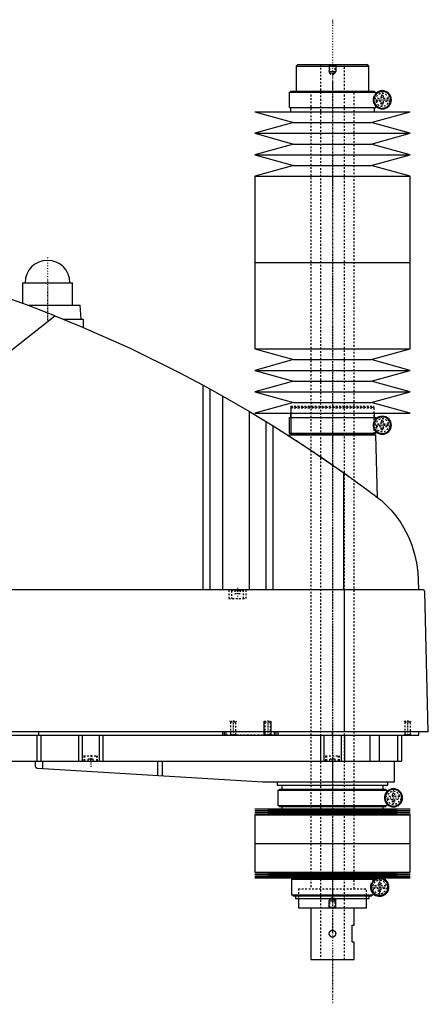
# Model space of a CAD drawing. Extents: x -186 to 906, y -123 to 447.
# Tile 4 of 4: x 669 to 906, y -123 to 447. Entities that reach past the tile are written whole.
import ezdxf

# ---------------------------------------------------------------- set-up
doc = ezdxf.new("R2010")
doc.units = 0
doc.linetypes.add('CENTER', pattern=[1.5, 0.45, -0.5, 0.05, -0.5])
doc.linetypes.add('DASHED', pattern=[2, 1, -1])
for name, color, linetype in [('AM_0', 7, 'CONTINUOUS'), ('AM_10', 7, 'CONTINUOUS'), ('AM_3', 7, 'DASHED'), ('AM_7', 7, 'CENTER')]:
    doc.layers.add(name, color=color, linetype=linetype)

msp = doc.modelspace()

# ---------------------------------------------------------------- linework, layer by layer
at = {"layer": 'AM_0', "color": 7, "linetype": 'CONTINUOUS'}
for p, q in [((830, 421), (829, 420)), ((829, 420), (829, 405.5)), ((829, 420), (871, 420)), ((830, 421), (870, 421)), ((871, 420), (870, 421)), ((871, 405.5), (871, 420)), ((824.85, 405), (824.85, 396)), ((824.85, 405), (875.15, 405)), ((825.65, 405.5), (825.65, 405)), ((825.65, 405.5), (874.35, 405.5)), ((874.35, 405), (874.35, 405.5)), ((875.15, 403.56), (875.15, 405)), ((874.16, 399.5), (874.16, 401.5)), ((824.85, 396), (875.15, 396)), ((825.65, 396), (825.65, 393.5)), ((874.35, 393.5), (874.35, 396)), ((875.15, 396), (875.15, 397.44)), ((805, 393.5), (827.5, 387.3)), ((805, 393.5), (895, 393.5)), ((872.5, 387.3), (895, 393.5)), ((827.5, 387.3), (805, 381.1)), ((827.5, 387.3), (872.5, 387.3)), ((895, 381.1), (872.5, 387.3)), ((805, 381.1), (827.5, 374.9)), ((805, 381.1), (895, 381.1)), ((872.5, 374.9), (895, 381.1)), ((827.5, 374.9), (805, 368.7)), ((827.5, 374.9), (872.5, 374.9)), ((895, 368.7), (872.5, 374.9)), ((805, 368.7), (827.5, 362.5)), ((805, 368.7), (895, 368.7)), ((872.5, 362.5), (895, 368.7)), ((827.5, 362.5), (805, 356.3)), ((827.5, 362.5), (872.5, 362.5)), ((895, 356.3), (872.5, 362.5)), ((805, 356.3), (805, 306.25)), ((805, 356.3), (895, 356.3)), ((895, 306.25), (895, 356.3)), ((805, 306.25), (805, 256.2)), ((805, 306.25), (895, 306.25)), ((805, 306.25), (895, 306.25)), ((895, 256.2), (895, 306.25)), ((670.5, 294.5), (670.5, 282.67)), ((670.5, 294.5), (699.5, 294.5)), ((699.5, 281.5), (699.5, 294.5)), ((673.65, 281.5), (704, 281.5)), ((704.5, 273.5), (704, 281.5)), ((545.22, 161.75), (689.33, 275.44)), ((694.16, 273.5), (705.65, 273.5)), ((705.65, 273.5), (705.65, 268.73)), ((805, 256.2), (827.5, 250)), ((805, 256.2), (895, 256.2)), ((872.5, 250), (895, 256.2)), ((827.5, 250), (805, 243.8)), ((827.5, 250), (872.5, 250)), ((895, 243.8), (872.5, 250)), ((805, 243.8), (827.5, 237.6)), ((805, 243.8), (895, 243.8)), ((872.5, 237.6), (895, 243.8)), ((775.22, 116.6), (775.22, 235.17)), ((775.22, 235.17), (786.56, 228.89)), ((827.5, 237.6), (805, 231.4)), ((827.5, 237.6), (872.5, 237.6)), ((895, 231.4), (872.5, 237.6)), ((779.22, 116.6), (779.22, 232.98)), ((786.56, 116.6), (786.56, 228.89)), ((786.56, 228.89), (801.96, 219.97)), ((805, 231.4), (827.5, 225.2)), ((805, 231.4), (895, 231.4)), ((872.5, 225.2), (895, 231.4)), ((827.5, 225.2), (805, 219)), ((827.5, 225.2), (872.5, 225.2)), ((895, 219), (872.5, 225.2)), ((801.96, 116.6), (801.96, 219.97)), ((801.96, 219.97), (815.65, 211.64)), ((805, 219), (895, 219)), ((825.65, 219), (825.65, 216.5)), ((874.35, 216.5), (874.35, 219)), ((811.52, 116.6), (811.52, 214.2)), ((815.65, 116.6), (815.65, 211.64)), ((824.85, 216.5), (824.85, 207.5)), ((824.85, 216.5), (875.15, 216.5)), ((874.16, 211), (874.16, 213)), ((875.15, 215.06), (875.15, 216.5)), ((824.83, 206.5), (824.81, 205.86)), ((824.83, 206.5), (875.17, 206.5)), ((824.85, 207.5), (875.15, 207.5)), ((825.65, 207.5), (825.65, 207)), ((825.65, 207), (874.35, 207)), ((825.83, 207), (825.83, 206.5)), ((874.17, 206.5), (874.17, 207)), ((874.35, 207), (874.35, 207.5)), ((875.15, 207.5), (875.15, 208.94)), ((876.04, 170.15), (875.17, 206.5)), ((856.53, 116.6), (856.53, 184.45)), ((899.63, 122.62), (899.77, 116.6)), ((902.45, 116.6), (332.05, 116.6)), ((857.01, 34.5), (857.01, 116.6)), ((905.5, 34.5), (903.45, 115.63)), ((905.5, 34.5), (328.96, 34.5)), ((680, 32.5), (680, 34.5)), ((786.5, 32.5), (786.5, 34.5)), ((787.5, 32.5), (787.5, 34.5)), ((788.5, 32.5), (788.5, 34.5)), ((816.5, 32.5), (816.5, 34.5)), ((817.5, 32.5), (817.5, 34.5)), ((818.5, 32.5), (818.5, 34.5)), ((850, 32.5), (850, 34.5)), ((900, 32.5), (900, 34.5)), ((360, 32.5), (900, 32.5)), ((678.85, 32.5), (678.85, 17.5)), ((681.18, 32.5), (681.18, 17.5)), ((703, 32.5), (703, 17.5)), ((705, 32.5), (705, 17.5)), ((715, 32.5), (715, 17.5)), ((717, 32.5), (717, 17.5)), ((843, 32.5), (843, 17.5)), ((845, 32.5), (845, 17.5)), ((855, 32.5), (855, 17.5)), ((857, 32.5), (857, 17.5)), ((871.56, 32.5), (871.56, 17.5)), ((877.09, 32.5), (877.09, 17.5)), ((887.69, 32.5), (887.69, 17.5)), ((890, 32.5), (890, 17.5)), ((582, 17.5), (890, 17.5)), ((677.8, 17.5), (677.8, 14.74)), ((682.14, 17.5), (682.14, 13.1)), ((748.68, 17.5), (748.68, 9.14)), ((751.33, 17.5), (751.33, 8.99)), ((850, 17.5), (850, 5.5)), ((886, 5.5), (886, 17.5)), ((679.14, 13.27), (809.7, 5.52)), ((810.3, 5.5), (886, 5.5)), ((818, 5.5), (818, 3.5)), ((818, 3.5), (882, 3.5)), ((818.35, 0.7), (818.35, -8.3)), ((818.35, 0.7), (881.65, 0.7)), ((819.15, 1.2), (819.15, 0.7)), ((819.15, 1.2), (880.85, 1.2)), ((820.65, 3.5), (820.65, 1.2)), ((879.35, 1.2), (879.35, 3.5)), ((880.85, 0.7), (880.85, 1.2)), ((881.65, -0.74), (881.65, 0.7)), ((882, 3.5), (882, 5.5)), ((880.87, -5.51), (880.87, -2.09)), ((805, -10.25), (827.5, -10.82)), ((805, -10.25), (895, -10.25)), ((827.5, -10.82), (805, -11.39)), ((805, -11.39), (827.5, -11.96)), ((805, -11.39), (895, -11.39)), ((818.35, -8.3), (881.65, -8.3)), ((819.15, -8.3), (819.15, -8.8)), ((819.15, -8.8), (880.85, -8.8)), ((820.65, -8.8), (820.65, -10.25)), ((827.5, -10.82), (872.5, -10.82)), ((872.5, -10.82), (895, -10.25)), ((895, -11.39), (872.5, -10.82)), ((872.5, -11.96), (895, -11.39)), ((879.35, -10.25), (879.35, -8.8)), ((880.85, -8.8), (880.85, -8.3)), ((881.65, -8.3), (881.65, -6.86)), ((827.5, -11.96), (805, -12.53)), ((805, -12.53), (827.5, -13.1)), ((805, -12.53), (895, -12.53)), ((827.5, -13.1), (805, -13.67)), ((805, -13.67), (805, -30.25)), ((805, -13.67), (895, -13.67)), ((827.5, -11.96), (872.5, -11.96)), ((827.5, -13.1), (872.5, -13.1)), ((895, -12.53), (872.5, -11.96)), ((872.5, -13.1), (895, -12.53)), ((895, -13.67), (872.5, -13.1)), ((895, -30.25), (895, -13.67)), ((805, -30.25), (895, -30.25)), ((805, -30.25), (805, -46.83)), ((805, -30.25), (895, -30.25)), ((895, -46.83), (895, -30.25)), ((805, -46.83), (827.5, -47.4)), ((805, -46.83), (895, -46.83)), ((827.5, -47.4), (805, -47.97)), ((805, -47.97), (827.5, -48.54)), ((805, -47.97), (895, -47.97)), ((827.5, -48.54), (805, -49.11)), ((805, -49.11), (827.5, -49.68)), ((805, -49.11), (895, -49.11)), ((827.5, -49.68), (805, -50.25)), ((805, -50.25), (895, -50.25)), ((826.35, -51), (826.35, -60)), ((826.35, -51), (873.65, -51)), ((827.15, -50.5), (827.15, -51)), ((827.15, -50.5), (872.85, -50.5)), ((827.5, -47.4), (872.5, -47.4)), ((827.5, -48.54), (872.5, -48.54)), ((827.5, -49.68), (872.5, -49.68)), ((828.65, -50.25), (828.65, -50.5)), ((871.35, -50.5), (871.35, -50.25)), ((872.5, -47.4), (895, -46.83)), ((895, -47.97), (872.5, -47.4)), ((872.5, -48.54), (895, -47.97)), ((895, -49.11), (872.5, -48.54)), ((872.5, -49.68), (895, -49.11)), ((895, -50.25), (872.5, -49.68)), ((872.85, -51), (872.85, -50.5)), ((873.65, -52.44), (873.65, -51)), ((872.59, -56.12), (872.59, -54.88)), ((826.35, -60), (873.65, -60)), ((827.15, -60), (827.15, -60.5)), ((827.15, -60.5), (872.85, -60.5)), ((828.65, -60.5), (828.65, -62.2)), ((828.65, -62.2), (871.35, -62.2)), ((830.25, -62.2), (830.25, -67.5)), ((869.75, -67.5), (869.75, -62.2)), ((871.35, -62.2), (871.35, -60.5)), ((872.85, -60.5), (872.85, -60)), ((873.65, -60), (873.65, -58.56)), ((830.25, -67.5), (869.75, -67.5)), ((837.5, -67.5), (837.5, -97.5)), ((862.5, -77.5), (862.5, -67.5)), ((861.5, -77.5), (862.5, -77.5)), ((861.5, -87.5), (861.5, -77.5)), ((862.5, -87.5), (861.5, -87.5)), ((862.5, -97.5), (862.5, -87.5)), ((837.5, -97.5), (862.5, -97.5))]:
    msp.add_line(p, q, dxfattribs=at)
for points in [[(689.33, 275.44, 0), (673.4, 281.59, 0), (641.19, 292.86, 0), (608.52, 302.74, 0), (592.03, 307.16, 0)], [(689.33, 275.44, 0), (703.96, 269.45, 0), (732.87, 256.58, 0), (761.24, 242.59, 0), (775.22, 235.17, 0)], [(815.65, 211.64, 0), (822.58, 207.29, 0), (836.3, 198.36, 0), (849.84, 189.16, 0), (856.53, 184.45, 0)], [(856.53, 184.45, 0), (857.18, 184, 0), (858.46, 183.08, 0), (859.75, 182.16, 0), (860.38, 181.7, 0), (861.02, 181.24, 0), (862.29, 180.33, 0), (863.54, 179.42, 0), (864.79, 178.51, 0), (866.03, 177.6, 0), (867.25, 176.7, 0), (867.86, 176.26, 0), (868.47, 175.81, 0), (869.67, 174.92, 0), (870.86, 174.04, 0), (872.03, 173.16, 0), (873.19, 172.3, 0), (874.33, 171.44, 0), (874.89, 171.01, 0), (875.45, 170.59, 0), (876.56, 169.75, 0), (877.65, 168.93, 0), (878.19, 168.52, 0)], [(878.19, 168.52, 0), (879.41, 167.42, 0), (881.74, 165.15, 0), (883.91, 162.81, 0), (884.94, 161.61, 0), (885.93, 160.4, 0), (887.8, 157.92, 0), (889.52, 155.41, 0), (891.09, 152.85, 0), (892.52, 150.27, 0), (893.8, 147.67, 0), (894.38, 146.37, 0), (894.93, 145.07, 0), (895.93, 142.48, 0), (896.8, 139.89, 0), (897.54, 137.32, 0), (898.16, 134.76, 0), (898.67, 132.21, 0), (898.88, 130.94, 0), (899.07, 129.67, 0), (899.26, 128.15, 0), (899.31, 127.72, 0), (899.35, 127.27, 0), (899.37, 127.05, 0), (899.39, 126.83, 0), (899.43, 126.37, 0), (899.47, 125.91, 0), (899.5, 125.44, 0), (899.53, 124.96, 0), (899.56, 124.47, 0), (899.58, 124.22, 0), (899.59, 123.97, 0), (899.61, 123.44, 0), (899.63, 122.9, 0), (899.63, 122.62, 0)], [(903.45, 115.63, 0), (903.45, 115.63, 0), (903.45, 115.63, 0), (903.45, 115.64, 0), (903.45, 115.64, 0), (903.45, 115.64, 0), (903.45, 115.65, 0), (903.45, 115.65, 0), (903.45, 115.66, 0), (903.45, 115.67, 0), (903.45, 115.67, 0), (903.45, 115.67, 0), (903.45, 115.68, 0), (903.45, 115.68, 0), (903.45, 115.69, 0), (903.45, 115.69, 0), (903.45, 115.7, 0), (903.44, 115.7, 0), (903.44, 115.71, 0), (903.44, 115.71, 0), (903.44, 115.71, 0), (903.44, 115.72, 0), (903.44, 115.72, 0), (903.44, 115.72, 0), (903.44, 115.73, 0), (903.44, 115.73, 0), (903.44, 115.74, 0), (903.44, 115.74, 0), (903.44, 115.74, 0), (903.44, 115.75, 0), (903.44, 115.75, 0), (903.44, 115.76, 0), (903.44, 115.76, 0), (903.44, 115.77, 0), (903.44, 115.77, 0), (903.43, 115.77, 0), (903.43, 115.78, 0), (903.43, 115.79, 0), (903.43, 115.82, 0), (903.42, 115.84, 0), (903.41, 115.87, 0), (903.41, 115.88, 0), (903.41, 115.89, 0), (903.4, 115.91, 0), (903.39, 115.93, 0), (903.39, 115.95, 0), (903.38, 115.97, 0), (903.37, 115.99, 0), (903.37, 116, 0), (903.36, 116.01, 0), (903.35, 116.03, 0), (903.35, 116.04, 0), (903.34, 116.05, 0), (903.34, 116.06, 0), (903.33, 116.08, 0), (903.32, 116.09, 0), (903.32, 116.1, 0), (903.31, 116.11, 0), (903.3, 116.12, 0), (903.3, 116.13, 0), (903.27, 116.18, 0), (903.21, 116.24, 0), (903.16, 116.3, 0), (903.1, 116.36, 0), (903.05, 116.4, 0), (903.02, 116.42, 0), (902.99, 116.44, 0), (902.93, 116.48, 0), (902.86, 116.51, 0), (902.8, 116.54, 0), (902.74, 116.56, 0), (902.67, 116.57, 0), (902.64, 116.58, 0), (902.61, 116.59, 0), (902.54, 116.6, 0), (902.48, 116.6, 0), (902.45, 116.6, 0)], [(677.8, 14.74, 0), (677.8, 14.74, 0), (677.8, 14.73, 0), (677.8, 14.73, 0), (677.8, 14.73, 0), (677.8, 14.73, 0), (677.8, 14.72, 0), (677.8, 14.72, 0), (677.81, 14.71, 0), (677.81, 14.7, 0), (677.81, 14.69, 0), (677.81, 14.69, 0), (677.81, 14.68, 0), (677.82, 14.67, 0), (677.82, 14.66, 0), (677.82, 14.65, 0), (677.83, 14.64, 0), (677.83, 14.62, 0), (677.83, 14.62, 0), (677.83, 14.61, 0), (677.84, 14.6, 0), (677.84, 14.58, 0), (677.84, 14.58, 0), (677.86, 14.53, 0), (677.89, 14.44, 0), (677.93, 14.34, 0), (677.98, 14.24, 0), (678.04, 14.14, 0), (678.11, 14.04, 0), (678.14, 13.99, 0), (678.18, 13.94, 0), (678.26, 13.84, 0), (678.35, 13.75, 0), (678.45, 13.66, 0), (678.56, 13.57, 0), (678.67, 13.49, 0), (678.73, 13.46, 0), (678.8, 13.42, 0), (678.93, 13.36, 0), (679.07, 13.3, 0), (679.14, 13.27, 0)], [(850, -84.5, 0), (849.97, -84.5, 0), (849.92, -84.5, 0), (849.86, -84.49, 0), (849.84, -84.49, 0), (849.81, -84.49, 0), (849.75, -84.48, 0), (849.7, -84.47, 0), (849.64, -84.46, 0), (849.59, -84.45, 0), (849.53, -84.44, 0), (849.51, -84.43, 0), (849.48, -84.42, 0), (849.43, -84.4, 0), (849.37, -84.38, 0), (849.32, -84.36, 0), (849.27, -84.34, 0), (849.22, -84.31, 0), (849.19, -84.3, 0), (849.17, -84.29, 0), (849.12, -84.26, 0), (849.07, -84.23, 0), (849.04, -84.22, 0), (849.02, -84.2, 0), (848.97, -84.17, 0), (848.93, -84.13, 0), (848.91, -84.12, 0), (848.88, -84.1, 0), (848.84, -84.06, 0), (848.8, -84.03, 0), (848.76, -83.99, 0), (848.72, -83.95, 0), (848.68, -83.91, 0), (848.66, -83.89, 0), (848.65, -83.87, 0), (848.61, -83.83, 0), (848.58, -83.79, 0), (848.54, -83.74, 0), (848.51, -83.7, 0), (848.48, -83.65, 0), (848.46, -83.63, 0), (848.45, -83.6, 0), (848.42, -83.56, 0), (848.39, -83.51, 0), (848.37, -83.46, 0), (848.34, -83.4, 0), (848.32, -83.35, 0), (848.31, -83.33, 0), (848.29, -83.3, 0), (848.27, -83.25, 0), (848.25, -83.19, 0), (848.24, -83.14, 0), (848.22, -83.08, 0), (848.21, -83.03, 0), (848.2, -83, 0), (848.19, -82.97, 0), (848.18, -82.92, 0), (848.17, -82.86, 0), (848.16, -82.8, 0), (848.15, -82.75, 0), (848.15, -82.69, 0), (848.15, -82.66, 0), (848.14, -82.64, 0), (848.14, -82.58, 0), (848.14, -82.53, 0), (848.14, -82.5, 0), (848.14, -82.47, 0), (848.14, -82.42, 0), (848.14, -82.36, 0), (848.15, -82.34, 0), (848.15, -82.31, 0), (848.15, -82.25, 0), (848.16, -82.2, 0), (848.17, -82.14, 0), (848.18, -82.08, 0), (848.19, -82.03, 0), (848.2, -82, 0), (848.21, -81.97, 0), (848.22, -81.92, 0), (848.24, -81.86, 0), (848.25, -81.81, 0), (848.27, -81.75, 0), (848.29, -81.7, 0), (848.31, -81.67, 0), (848.32, -81.65, 0), (848.34, -81.6, 0), (848.37, -81.54, 0), (848.39, -81.49, 0), (848.42, -81.44, 0), (848.45, -81.4, 0), (848.46, -81.37, 0), (848.48, -81.35, 0), (848.51, -81.3, 0), (848.54, -81.26, 0), (848.58, -81.21, 0), (848.61, -81.17, 0), (848.65, -81.13, 0), (848.66, -81.11, 0), (848.68, -81.09, 0), (848.72, -81.05, 0), (848.76, -81.01, 0), (848.8, -80.97, 0), (848.84, -80.94, 0), (848.88, -80.9, 0), (848.91, -80.88, 0), (848.93, -80.87, 0), (848.97, -80.83, 0), (849.02, -80.8, 0), (849.04, -80.78, 0), (849.07, -80.77, 0), (849.12, -80.74, 0), (849.17, -80.71, 0), (849.19, -80.7, 0), (849.22, -80.69, 0), (849.27, -80.66, 0), (849.32, -80.64, 0), (849.37, -80.62, 0), (849.43, -80.6, 0), (849.48, -80.58, 0), (849.51, -80.57, 0), (849.53, -80.56, 0), (849.59, -80.55, 0), (849.64, -80.54, 0), (849.7, -80.53, 0), (849.75, -80.52, 0), (849.81, -80.51, 0), (849.84, -80.51, 0), (849.86, -80.51, 0), (849.92, -80.5, 0), (849.97, -80.5, 0), (850, -80.5, 0)], [(850, -80.5, 0), (850.03, -80.5, 0), (850.08, -80.5, 0), (850.14, -80.51, 0), (850.16, -80.51, 0), (850.19, -80.51, 0), (850.25, -80.52, 0), (850.3, -80.53, 0), (850.36, -80.54, 0), (850.41, -80.55, 0), (850.47, -80.56, 0), (850.49, -80.57, 0), (850.52, -80.58, 0), (850.57, -80.6, 0), (850.63, -80.62, 0), (850.68, -80.64, 0), (850.73, -80.66, 0), (850.78, -80.69, 0), (850.81, -80.7, 0), (850.83, -80.71, 0), (850.88, -80.74, 0), (850.93, -80.77, 0), (850.96, -80.78, 0), (850.98, -80.8, 0), (851.03, -80.83, 0), (851.07, -80.87, 0), (851.09, -80.88, 0), (851.12, -80.9, 0), (851.16, -80.94, 0), (851.2, -80.97, 0), (851.24, -81.01, 0), (851.28, -81.05, 0), (851.32, -81.09, 0), (851.34, -81.11, 0), (851.35, -81.13, 0), (851.39, -81.17, 0), (851.42, -81.21, 0), (851.46, -81.26, 0), (851.49, -81.3, 0), (851.52, -81.35, 0), (851.54, -81.37, 0), (851.55, -81.4, 0), (851.58, -81.44, 0), (851.61, -81.49, 0), (851.63, -81.54, 0), (851.66, -81.6, 0), (851.68, -81.65, 0), (851.69, -81.67, 0), (851.71, -81.7, 0), (851.73, -81.75, 0), (851.75, -81.81, 0), (851.76, -81.86, 0), (851.78, -81.92, 0), (851.79, -81.97, 0), (851.8, -82, 0), (851.81, -82.03, 0), (851.82, -82.09, 0), (851.83, -82.14, 0), (851.84, -82.2, 0), (851.85, -82.25, 0), (851.85, -82.31, 0), (851.85, -82.34, 0), (851.86, -82.36, 0), (851.86, -82.42, 0), (851.86, -82.47, 0), (851.86, -82.5, 0), (851.86, -82.53, 0), (851.86, -82.58, 0), (851.86, -82.64, 0), (851.85, -82.66, 0), (851.85, -82.69, 0), (851.85, -82.75, 0), (851.84, -82.8, 0), (851.83, -82.86, 0), (851.82, -82.92, 0), (851.81, -82.97, 0), (851.8, -83, 0), (851.79, -83.03, 0), (851.78, -83.08, 0), (851.76, -83.14, 0), (851.75, -83.19, 0), (851.73, -83.25, 0), (851.7, -83.3, 0), (851.69, -83.33, 0), (851.68, -83.35, 0), (851.66, -83.41, 0), (851.63, -83.46, 0), (851.61, -83.51, 0), (851.58, -83.56, 0), (851.55, -83.61, 0), (851.53, -83.63, 0), (851.52, -83.65, 0), (851.49, -83.7, 0), (851.46, -83.74, 0), (851.42, -83.79, 0), (851.39, -83.83, 0), (851.35, -83.87, 0), (851.34, -83.89, 0), (851.32, -83.91, 0), (851.28, -83.95, 0), (851.24, -83.99, 0), (851.2, -84.03, 0), (851.16, -84.06, 0), (851.11, -84.1, 0), (851.09, -84.12, 0), (851.07, -84.13, 0), (851.02, -84.17, 0), (850.98, -84.2, 0), (850.95, -84.22, 0), (850.93, -84.23, 0), (850.88, -84.26, 0), (850.83, -84.29, 0), (850.81, -84.3, 0), (850.78, -84.31, 0), (850.73, -84.34, 0), (850.68, -84.36, 0), (850.63, -84.38, 0), (850.57, -84.4, 0), (850.52, -84.42, 0), (850.49, -84.43, 0), (850.46, -84.44, 0), (850.41, -84.45, 0), (850.36, -84.46, 0), (850.3, -84.47, 0), (850.25, -84.48, 0), (850.19, -84.49, 0), (850.16, -84.49, 0), (850.14, -84.49, 0), (850.08, -84.5, 0), (850.03, -84.5, 0), (850, -84.5, 0)]]:
    msp.add_polyline3d(points, dxfattribs=at)
for centre, radius, start, end in [((878.85, 400.5), 4.8, 192.0755, 167.9245), ((878.85, 400.5), 5.25, 225.1897, 134.8103), ((685, 294.5), 13, 0, 180), ((878.85, 212), 4.8, 192.0755, 167.9245), ((878.85, 212), 5.25, 225.1897, 134.8103), ((810.3, 15.5), 10, 266.6, 270), ((885.35, -3.8), 4.8, 200.9129, 159.0871), ((885.35, -3.8), 5.25, 225.1897, 134.8103), ((877.35, -55.5), 4.8, 187.4315, 172.5685), ((877.35, -55.5), 5.37, 102.3808, 133.5014), ((877.35, -55.5), 5.38, 226.4986, 77.6192)]:
    msp.add_arc(centre, radius, start, end, dxfattribs=at)
at = {"layer": 'AM_10', "color": 7, "linetype": 'CONTINUOUS'}
for p, q in [((848, 421), (848, 417)), ((848.38, 416.34), (848, 417)), ((848, 417), (852, 417)), ((851.62, 416.34), (852, 417)), ((852, 421), (852, 417)), ((810.5, 32.5), (810.5, 40.5)), ((814.5, 32.5), (814.5, 40.5)), ((848.38, -62.84), (848, -63.5)), ((848, -67.5), (848, -63.5)), ((848, -63.5), (852, -63.5)), ((851.62, -62.84), (852, -63.5)), ((852, -67.5), (852, -63.5))]:
    msp.add_line(p, q, dxfattribs=at)
at = {"layer": 'AM_3', "color": 6, "linetype": 'DASHED'}
for p, q in [((843, 421), (843, -97.5)), ((848, 421), (848.38, 420.62)), ((848.38, 420.62), (848.38, 415.94)), ((848.38, 420.62), (851.62, 420.62)), ((851.62, 420.62), (852, 421)), ((851.62, 415.94), (851.62, 420.62)), ((857, -97.5), (857, 421)), ((848.38, 415.94), (850, 415)), ((848.38, 415.94), (851.62, 415.94)), ((850, 415), (851.62, 415.94)), ((837.5, 405.5), (837.5, -56.5)), ((862.5, -56.5), (862.5, 405.5)), ((874.07, 401.4), (878.25, 401.4)), ((878.25, 399.6), (874.07, 399.6)), ((874.16, 401.5), (874.16, 402.85)), ((874.16, 398.15), (874.16, 399.5)), ((878.25, 403), (879.45, 403)), ((878.25, 401.4), (878.25, 403)), ((878.25, 398), (878.25, 399.6)), ((879.45, 403), (879.45, 401.4)), ((879.45, 401.4), (883.63, 401.4)), ((879.45, 399.6), (879.45, 398)), ((883.63, 399.6), (879.45, 399.6)), ((879.45, 398), (878.25, 398)), ((825.83, 223), (825.83, 207)), ((825.83, 223), (874.17, 223)), ((826.33, 222.5), (825.83, 222)), ((826.33, 222.5), (873.67, 222.5)), ((874.17, 222), (873.67, 222.5)), ((874.17, 207), (874.17, 223)), ((825.83, 222), (825.83, 207)), ((825.83, 222), (874.17, 222)), ((874.17, 207), (874.17, 222)), ((874.07, 212.9), (878.25, 212.9)), ((878.25, 211.1), (874.07, 211.1)), ((874.16, 213), (874.16, 214.35)), ((878.25, 214.5), (879.45, 214.5)), ((878.25, 212.9), (878.25, 214.5)), ((878.25, 209.5), (878.25, 211.1)), ((879.45, 214.5), (879.45, 212.9)), ((879.45, 212.9), (883.63, 212.9)), ((879.45, 211.1), (879.45, 209.5)), ((883.63, 211.1), (879.45, 211.1)), ((874.16, 209.65), (874.16, 211)), ((879.45, 209.5), (878.25, 209.5)), ((790, 116.6), (790, 111.6)), ((791.9, 116.6), (791.5, 116.2)), ((791.5, 116.2), (791.5, 111.6)), ((791.5, 116.2), (798.5, 116.2)), ((793.5, 116.6), (793.5, 114.6)), ((793.5, 114.6), (796.5, 114.6)), ((795, 116.6), (795, 114.6)), ((796.5, 116.6), (796.5, 114.6)), ((798.5, 116.2), (798.1, 116.6)), ((798.5, 111.6), (798.5, 116.2)), ((800, 111.6), (800, 116.6)), ((790, 111.6), (800, 111.6)), ((790.5, 40.5), (790.88, 40.12)), ((790.5, 40.5), (794.5, 40.5)), ((790.88, 40.12), (790.88, 32.88)), ((790.88, 40.12), (794.12, 40.12)), ((794.12, 40.12), (794.5, 40.5)), ((794.12, 32.88), (794.12, 40.12)), ((810.5, 40.5), (810.88, 40.12)), ((810.5, 40.5), (814.5, 40.5)), ((810.88, 40.12), (810.88, 32.88)), ((810.88, 40.12), (814.12, 40.12)), ((814.12, 40.12), (814.5, 40.5)), ((814.12, 32.88), (814.12, 40.12)), ((891.5, 40.5), (891.88, 40.12)), ((891.5, 40.5), (895.5, 40.5)), ((891.88, 40.12), (891.88, 32.88)), ((891.88, 40.12), (895.12, 40.12)), ((895.12, 40.12), (895.5, 40.5)), ((895.12, 32.88), (895.12, 40.12)), ((817.5, 32.5), (788.5, 32.5)), ((790.88, 32.88), (790.5, 32.5)), ((790.88, 32.88), (794.12, 32.88)), ((794.5, 32.5), (794.12, 32.88)), ((810.88, 32.88), (810.5, 32.5)), ((810.88, 32.88), (814.12, 32.88)), ((814.5, 32.5), (814.12, 32.88)), ((891.88, 32.88), (891.5, 32.5)), ((891.88, 32.88), (895.12, 32.88)), ((895.5, 32.5), (895.12, 32.88)), ((706, 20.5), (706, 17.5)), ((706, 20.5), (714, 20.5)), ((706.5, 20.5), (706.5, 17.5)), ((711.5, 18.5), (708.5, 18.5)), ((708.5, 17.5), (708.5, 18.5)), ((710, 17.5), (710, 18.5)), ((711.5, 17.5), (711.5, 18.5)), ((713.5, 17.5), (713.5, 20.5)), ((714, 17.5), (714, 20.5)), ((846, 20.5), (846, 17.5)), ((846, 20.5), (854, 20.5)), ((846.5, 20.5), (846.5, 17.5)), ((851.5, 18.5), (848.5, 18.5)), ((848.5, 17.5), (848.5, 18.5)), ((850, 17.5), (850, 18.5)), ((851.5, 17.5), (851.5, 18.5)), ((853.5, 17.5), (853.5, 20.5)), ((854, 17.5), (854, 20.5)), ((880.57, -2.9), (884.75, -2.9)), ((884.75, -4.7), (880.57, -4.7)), ((880.87, -2.09), (880.87, -1.07)), ((880.87, -6.53), (880.87, -5.51)), ((884.75, -1.3), (885.95, -1.3)), ((884.75, -2.9), (884.75, -1.3)), ((884.75, -6.3), (884.75, -4.7)), ((885.95, -1.3), (885.95, -2.9)), ((885.95, -2.9), (890.13, -2.9)), ((885.95, -4.7), (885.95, -6.3)), ((890.13, -4.7), (885.95, -4.7)), ((885.95, -6.3), (884.75, -6.3)), ((830.25, -56.5), (869.75, -56.5)), ((830.25, -56.5), (830.25, -62.2)), ((830.25, -56.5), (869.75, -56.5)), ((869.75, -62.2), (869.75, -56.5)), ((872.44, -54.6), (876.75, -54.6)), ((876.75, -56.4), (872.44, -56.4)), ((872.59, -54.88), (872.59, -53)), ((872.59, -58), (872.59, -56.12)), ((876.75, -53), (877.95, -53)), ((876.75, -54.6), (876.75, -53)), ((876.75, -58), (876.75, -56.4)), ((877.95, -53), (877.95, -54.6)), ((877.95, -54.6), (882.26, -54.6)), ((877.95, -56.4), (877.95, -58)), ((882.26, -56.4), (877.95, -56.4)), ((850, -61.5), (848.38, -62.44)), ((848.38, -62.44), (848.38, -67.12)), ((848.38, -62.44), (851.62, -62.44)), ((851.62, -62.44), (850, -61.5)), ((851.62, -67.12), (851.62, -62.44)), ((877.95, -58), (876.75, -58)), ((848.38, -67.12), (848, -67.5)), ((848.38, -67.12), (851.62, -67.12)), ((852, -67.5), (851.62, -67.12))]:
    msp.add_line(p, q, dxfattribs=at)
for points in [[(874.16, 402.85, 0), (874.11, 402.76, 0), (874.06, 402.66, 0), (874.05, 402.62, 0), (874.03, 402.59, 0), (874.03, 402.57, 0), (874.02, 402.56, 0), (874.01, 402.52, 0), (873.99, 402.49, 0), (873.98, 402.46, 0), (873.96, 402.42, 0), (873.95, 402.38, 0), (873.94, 402.37, 0), (873.94, 402.35, 0), (873.92, 402.31, 0), (873.91, 402.27, 0), (873.9, 402.26, 0), (873.9, 402.24, 0), (873.88, 402.2, 0), (873.87, 402.16, 0), (873.86, 402.14, 0), (873.86, 402.12, 0), (873.84, 402.08, 0), (873.83, 402.04, 0), (873.82, 402, 0), (873.81, 401.96, 0), (873.8, 401.92, 0), (873.79, 401.9, 0), (873.78, 401.88, 0), (873.77, 401.83, 0), (873.76, 401.79, 0), (873.75, 401.75, 0), (873.74, 401.7, 0), (873.73, 401.66, 0), (873.72, 401.63, 0), (873.72, 401.61, 0), (873.71, 401.56, 0), (873.7, 401.51, 0), (873.69, 401.46, 0), (873.68, 401.41, 0), (873.67, 401.36, 0), (873.67, 401.33, 0), (873.66, 401.3, 0), (873.65, 401.25, 0), (873.65, 401.2, 0), (873.64, 401.14, 0), (873.63, 401.09, 0), (873.63, 401.03, 0), (873.62, 401, 0), (873.62, 400.98, 0), (873.62, 400.92, 0), (873.61, 400.86, 0), (873.61, 400.81, 0), (873.61, 400.75, 0), (873.6, 400.69, 0), (873.6, 400.67, 0), (873.6, 400.64, 0), (873.6, 400.58, 0), (873.6, 400.53, 0), (873.6, 400.5, 0), (873.6, 400.47, 0), (873.6, 400.42, 0), (873.6, 400.36, 0), (873.6, 400.33, 0), (873.6, 400.31, 0), (873.61, 400.25, 0), (873.61, 400.19, 0), (873.61, 400.14, 0), (873.62, 400.08, 0), (873.62, 400.02, 0), (873.62, 400, 0), (873.63, 399.97, 0), (873.63, 399.91, 0), (873.64, 399.86, 0), (873.65, 399.8, 0), (873.65, 399.75, 0), (873.66, 399.7, 0), (873.67, 399.67, 0), (873.67, 399.64, 0), (873.68, 399.59, 0), (873.69, 399.54, 0), (873.7, 399.49, 0), (873.71, 399.44, 0), (873.72, 399.39, 0), (873.72, 399.37, 0), (873.73, 399.34, 0), (873.74, 399.3, 0), (873.75, 399.25, 0), (873.76, 399.21, 0), (873.77, 399.17, 0), (873.78, 399.12, 0), (873.79, 399.1, 0), (873.8, 399.08, 0), (873.81, 399.04, 0), (873.82, 399, 0), (873.83, 398.96, 0), (873.84, 398.92, 0), (873.86, 398.88, 0), (873.86, 398.86, 0), (873.87, 398.84, 0), (873.88, 398.8, 0), (873.9, 398.76, 0), (873.9, 398.74, 0), (873.91, 398.73, 0), (873.92, 398.69, 0), (873.94, 398.65, 0), (873.94, 398.63, 0), (873.95, 398.62, 0), (873.96, 398.58, 0), (873.98, 398.54, 0), (873.99, 398.51, 0), (874.01, 398.48, 0), (874.02, 398.44, 0), (874.03, 398.43, 0), (874.03, 398.41, 0), (874.05, 398.38, 0), (874.06, 398.34, 0), (874.11, 398.24, 0), (874.16, 398.15, 0)], [(875.15, 403.56, 0), (875.15, 403.56, 0), (875.14, 403.55, 0), (875.13, 403.53, 0), (875.12, 403.52, 0), (875.11, 403.5, 0), (875.08, 403.47, 0), (875.04, 403.42, 0), (875, 403.36, 0), (874.95, 403.29, 0), (874.89, 403.21, 0), (874.86, 403.17, 0), (874.83, 403.12, 0), (874.76, 403.01, 0), (874.68, 402.88, 0), (874.61, 402.74, 0), (874.52, 402.58, 0), (874.48, 402.48, 0), (874.46, 402.45, 0), (874.45, 402.42, 0), (874.44, 402.4, 0), (874.43, 402.38, 0), (874.42, 402.35, 0), (874.41, 402.32, 0), (874.4, 402.3, 0), (874.39, 402.28, 0), (874.38, 402.25, 0), (874.37, 402.21, 0), (874.36, 402.19, 0), (874.35, 402.17, 0), (874.34, 402.14, 0), (874.32, 402.1, 0), (874.31, 402.06, 0), (874.3, 402.02, 0), (874.28, 401.97, 0), (874.28, 401.95, 0), (874.27, 401.93, 0), (874.25, 401.89, 0), (874.24, 401.84, 0), (874.23, 401.79, 0), (874.21, 401.75, 0), (874.2, 401.7, 0), (874.19, 401.67, 0), (874.19, 401.64, 0), (874.17, 401.59, 0), (874.16, 401.53, 0), (874.16, 401.5, 0)], [(874.16, 399.5, 0), (874.16, 399.47, 0), (874.17, 399.41, 0), (874.19, 399.36, 0), (874.19, 399.33, 0), (874.2, 399.3, 0), (874.21, 399.25, 0), (874.23, 399.21, 0), (874.24, 399.16, 0), (874.25, 399.11, 0), (874.27, 399.07, 0), (874.28, 399.05, 0), (874.28, 399.03, 0), (874.3, 398.98, 0), (874.31, 398.94, 0), (874.32, 398.9, 0), (874.34, 398.86, 0), (874.35, 398.83, 0), (874.36, 398.81, 0), (874.37, 398.79, 0), (874.38, 398.75, 0), (874.39, 398.72, 0), (874.4, 398.7, 0), (874.41, 398.68, 0), (874.42, 398.65, 0), (874.43, 398.62, 0), (874.44, 398.6, 0), (874.45, 398.58, 0), (874.46, 398.55, 0), (874.48, 398.52, 0), (874.52, 398.42, 0), (874.61, 398.26, 0), (874.68, 398.12, 0), (874.76, 397.99, 0), (874.83, 397.88, 0), (874.86, 397.83, 0), (874.89, 397.79, 0), (874.95, 397.71, 0), (875, 397.64, 0), (875.04, 397.58, 0), (875.08, 397.53, 0), (875.11, 397.5, 0), (875.12, 397.48, 0), (875.13, 397.47, 0), (875.14, 397.45, 0), (875.15, 397.44, 0), (875.15, 397.44, 0)], [(874.16, 214.35, 0), (874.11, 214.26, 0), (874.06, 214.16, 0), (874.05, 214.12, 0), (874.03, 214.09, 0), (874.03, 214.07, 0), (874.02, 214.06, 0), (874.01, 214.02, 0), (873.99, 213.99, 0), (873.98, 213.96, 0), (873.96, 213.92, 0), (873.95, 213.88, 0), (873.94, 213.87, 0), (873.94, 213.85, 0), (873.92, 213.81, 0), (873.91, 213.77, 0), (873.9, 213.76, 0), (873.9, 213.74, 0), (873.88, 213.7, 0), (873.87, 213.66, 0), (873.86, 213.64, 0), (873.86, 213.62, 0), (873.84, 213.58, 0), (873.83, 213.54, 0), (873.82, 213.5, 0), (873.81, 213.46, 0), (873.8, 213.42, 0), (873.79, 213.4, 0), (873.78, 213.38, 0), (873.77, 213.33, 0), (873.76, 213.29, 0), (873.75, 213.25, 0), (873.74, 213.2, 0), (873.73, 213.16, 0), (873.72, 213.13, 0), (873.72, 213.11, 0), (873.71, 213.06, 0), (873.7, 213.01, 0), (873.69, 212.96, 0), (873.68, 212.91, 0), (873.67, 212.86, 0), (873.67, 212.83, 0), (873.66, 212.8, 0), (873.65, 212.75, 0), (873.65, 212.7, 0), (873.64, 212.64, 0), (873.63, 212.59, 0), (873.63, 212.53, 0), (873.62, 212.5, 0), (873.62, 212.48, 0), (873.62, 212.42, 0), (873.61, 212.36, 0), (873.61, 212.31, 0), (873.61, 212.25, 0), (873.6, 212.19, 0), (873.6, 212.17, 0), (873.6, 212.14, 0), (873.6, 212.08, 0), (873.6, 212.03, 0), (873.6, 212, 0), (873.6, 211.97, 0), (873.6, 211.92, 0), (873.6, 211.86, 0), (873.6, 211.83, 0), (873.6, 211.81, 0), (873.61, 211.75, 0), (873.61, 211.69, 0), (873.61, 211.64, 0), (873.62, 211.58, 0), (873.62, 211.52, 0), (873.62, 211.5, 0), (873.63, 211.47, 0), (873.63, 211.41, 0), (873.64, 211.36, 0), (873.65, 211.3, 0), (873.65, 211.25, 0), (873.66, 211.2, 0), (873.67, 211.17, 0), (873.67, 211.14, 0), (873.68, 211.09, 0), (873.69, 211.04, 0), (873.7, 210.99, 0), (873.71, 210.94, 0), (873.72, 210.89, 0), (873.72, 210.87, 0), (873.73, 210.84, 0), (873.74, 210.8, 0), (873.75, 210.75, 0), (873.76, 210.71, 0), (873.77, 210.67, 0), (873.78, 210.62, 0), (873.79, 210.6, 0), (873.8, 210.58, 0), (873.81, 210.54, 0), (873.82, 210.5, 0), (873.83, 210.46, 0), (873.84, 210.42, 0), (873.86, 210.38, 0), (873.86, 210.36, 0), (873.87, 210.34, 0), (873.88, 210.3, 0), (873.9, 210.26, 0), (873.9, 210.24, 0), (873.91, 210.23, 0), (873.92, 210.19, 0), (873.94, 210.15, 0), (873.94, 210.13, 0), (873.95, 210.12, 0), (873.96, 210.08, 0), (873.98, 210.04, 0), (873.99, 210.01, 0), (874.01, 209.98, 0), (874.02, 209.94, 0), (874.03, 209.93, 0), (874.03, 209.91, 0), (874.05, 209.88, 0), (874.06, 209.84, 0), (874.11, 209.74, 0), (874.16, 209.65, 0)], [(875.15, 215.06, 0), (875.15, 215.06, 0), (875.14, 215.05, 0), (875.13, 215.03, 0), (875.12, 215.02, 0), (875.11, 215, 0), (875.08, 214.97, 0), (875.04, 214.92, 0), (875, 214.86, 0), (874.95, 214.79, 0), (874.89, 214.71, 0), (874.86, 214.67, 0), (874.83, 214.62, 0), (874.76, 214.51, 0), (874.68, 214.38, 0), (874.61, 214.24, 0), (874.52, 214.08, 0), (874.48, 213.98, 0), (874.46, 213.95, 0), (874.45, 213.92, 0), (874.44, 213.9, 0), (874.43, 213.88, 0), (874.42, 213.85, 0), (874.41, 213.82, 0), (874.4, 213.8, 0), (874.39, 213.78, 0), (874.38, 213.75, 0), (874.37, 213.71, 0), (874.36, 213.69, 0), (874.35, 213.67, 0), (874.34, 213.64, 0), (874.32, 213.6, 0), (874.31, 213.56, 0), (874.3, 213.52, 0), (874.28, 213.47, 0), (874.28, 213.45, 0), (874.27, 213.43, 0), (874.25, 213.39, 0), (874.24, 213.34, 0), (874.23, 213.29, 0), (874.21, 213.25, 0), (874.2, 213.2, 0), (874.19, 213.17, 0), (874.19, 213.14, 0), (874.17, 213.09, 0), (874.16, 213.03, 0), (874.16, 213, 0)], [(824.81, 205.86, 0), (824.81, 205.86, 0), (824.84, 205.85, 0), (824.89, 205.81, 0), (824.92, 205.79, 0), (824.97, 205.76, 0), (825.07, 205.7, 0), (825.2, 205.62, 0), (825.35, 205.52, 0), (825.53, 205.4, 0), (825.74, 205.27, 0), (825.86, 205.19, 0), (825.98, 205.12, 0), (826.23, 204.95, 0), (826.52, 204.77, 0), (826.82, 204.57, 0), (827.15, 204.36, 0), (827.5, 204.13, 0), (827.68, 204.02, 0), (827.87, 203.89, 0), (828.26, 203.64, 0), (828.67, 203.38, 0), (828.88, 203.24, 0), (829.09, 203.1, 0), (829.53, 202.81, 0), (829.99, 202.52, 0), (830.22, 202.37, 0), (830.46, 202.21, 0), (830.93, 201.9, 0), (831.42, 201.58, 0), (831.91, 201.26, 0), (832.43, 200.92, 0), (832.95, 200.58, 0), (833.22, 200.4, 0), (833.5, 200.22, 0), (834.05, 199.85, 0), (834.62, 199.48, 0), (835.21, 199.09, 0), (835.8, 198.69, 0), (836.41, 198.29, 0), (836.72, 198.09, 0), (837.03, 197.88, 0), (837.66, 197.46, 0), (838.29, 197.03, 0), (838.94, 196.6, 0), (839.59, 196.16, 0), (840.25, 195.72, 0), (840.58, 195.5, 0), (840.91, 195.27, 0), (841.58, 194.82, 0), (842.26, 194.36, 0), (842.93, 193.9, 0), (843.61, 193.44, 0), (844.3, 192.98, 0), (844.64, 192.74, 0), (844.98, 192.51, 0), (845.66, 192.04, 0), (846.34, 191.58, 0), (847.02, 191.11, 0), (847.69, 190.65, 0), (848.36, 190.18, 0), (848.69, 189.95, 0), (849.03, 189.72, 0), (849.68, 189.26, 0), (850.34, 188.81, 0), (850.67, 188.58, 0), (851, 188.35, 0), (851.66, 187.89, 0), (852.33, 187.42, 0), (852.66, 187.18, 0), (853, 186.95, 0), (853.67, 186.47, 0), (854.35, 186, 0), (855.03, 185.52, 0), (855.7, 185.04, 0), (856.38, 184.56, 0), (856.72, 184.32, 0), (857.05, 184.08, 0), (857.73, 183.6, 0), (858.39, 183.13, 0), (859.06, 182.65, 0), (859.72, 182.18, 0), (860.37, 181.71, 0), (860.7, 181.47, 0), (861.02, 181.24, 0), (861.67, 180.78, 0), (862.3, 180.32, 0), (862.93, 179.86, 0), (863.54, 179.42, 0), (864.15, 178.97, 0), (864.45, 178.76, 0), (864.75, 178.54, 0), (865.34, 178.11, 0), (865.91, 177.69, 0), (866.47, 177.28, 0), (867.02, 176.87, 0), (867.56, 176.48, 0), (867.82, 176.28, 0), (868.08, 176.09, 0), (868.59, 175.72, 0), (869.08, 175.35, 0), (869.57, 175, 0), (870.04, 174.64, 0), (870.51, 174.3, 0), (870.74, 174.12, 0), (870.97, 173.96, 0), (871.41, 173.63, 0), (871.84, 173.3, 0), (872.05, 173.15, 0), (872.26, 172.99, 0), (872.66, 172.7, 0), (873.04, 172.41, 0), (873.22, 172.27, 0), (873.4, 172.14, 0), (873.74, 171.88, 0), (874.06, 171.64, 0), (874.36, 171.41, 0), (874.64, 171.21, 0), (874.89, 171.02, 0), (875.01, 170.93, 0), (875.12, 170.84, 0), (875.32, 170.69, 0), (875.5, 170.55, 0), (875.66, 170.44, 0), (875.78, 170.34, 0), (875.89, 170.26, 0), (875.93, 170.23, 0), (875.96, 170.21, 0), (876.01, 170.17, 0), (876.04, 170.15, 0), (876.04, 170.15, 0)], [(874.16, 211, 0), (874.16, 210.97, 0), (874.17, 210.91, 0), (874.19, 210.86, 0), (874.19, 210.83, 0), (874.2, 210.8, 0), (874.21, 210.75, 0), (874.23, 210.71, 0), (874.24, 210.66, 0), (874.25, 210.61, 0), (874.27, 210.57, 0), (874.28, 210.55, 0), (874.28, 210.53, 0), (874.3, 210.48, 0), (874.31, 210.44, 0), (874.32, 210.4, 0), (874.34, 210.36, 0), (874.35, 210.33, 0), (874.36, 210.31, 0), (874.37, 210.29, 0), (874.38, 210.25, 0), (874.39, 210.22, 0), (874.4, 210.2, 0), (874.41, 210.18, 0), (874.42, 210.15, 0), (874.43, 210.12, 0), (874.44, 210.1, 0), (874.45, 210.08, 0), (874.46, 210.05, 0), (874.48, 210.02, 0), (874.52, 209.92, 0), (874.61, 209.76, 0), (874.68, 209.62, 0), (874.76, 209.49, 0), (874.83, 209.38, 0), (874.86, 209.33, 0), (874.89, 209.29, 0), (874.95, 209.21, 0), (875, 209.14, 0), (875.04, 209.08, 0), (875.08, 209.03, 0), (875.11, 209, 0), (875.12, 208.98, 0), (875.13, 208.97, 0), (875.14, 208.95, 0), (875.15, 208.94, 0), (875.15, 208.94, 0)], [(880.34, -2.22, 0), (880.34, -2.23, 0), (880.34, -2.24, 0), (880.33, -2.26, 0), (880.33, -2.27, 0), (880.33, -2.28, 0), (880.32, -2.29, 0), (880.32, -2.31, 0), (880.31, -2.33, 0), (880.31, -2.35, 0), (880.3, -2.37, 0), (880.3, -2.38, 0), (880.3, -2.39, 0), (880.3, -2.41, 0), (880.29, -2.44, 0), (880.29, -2.46, 0), (880.28, -2.48, 0), (880.28, -2.51, 0), (880.28, -2.52, 0), (880.27, -2.53, 0), (880.27, -2.56, 0), (880.27, -2.58, 0), (880.26, -2.59, 0), (880.26, -2.61, 0), (880.26, -2.63, 0), (880.25, -2.66, 0), (880.25, -2.67, 0), (880.25, -2.69, 0), (880.25, -2.71, 0), (880.24, -2.74, 0), (880.24, -2.77, 0), (880.24, -2.8, 0), (880.23, -2.83, 0), (880.23, -2.84, 0), (880.23, -2.86, 0), (880.23, -2.89, 0), (880.23, -2.92, 0), (880.22, -2.95, 0), (880.22, -2.98, 0), (880.22, -3.02, 0), (880.22, -3.03, 0), (880.22, -3.05, 0), (880.21, -3.08, 0), (880.21, -3.11, 0), (880.21, -3.15, 0), (880.21, -3.18, 0), (880.2, -3.21, 0), (880.2, -3.23, 0), (880.2, -3.25, 0), (880.2, -3.28, 0), (880.2, -3.31, 0), (880.19, -3.43, 0), (880.19, -3.64, 0), (880.19, -3.74, 0), (880.19, -3.84, 0), (880.19, -4.04, 0), (880.2, -4.25, 0), (880.2, -4.37, 0), (880.21, -4.4, 0), (880.21, -4.43, 0), (880.21, -4.45, 0), (880.21, -4.47, 0), (880.21, -4.5, 0), (880.21, -4.53, 0), (880.22, -4.56, 0), (880.22, -4.6, 0), (880.22, -4.63, 0), (880.22, -4.65, 0), (880.22, -4.66, 0), (880.23, -4.7, 0), (880.23, -4.73, 0), (880.23, -4.76, 0), (880.24, -4.79, 0), (880.24, -4.83, 0), (880.24, -4.84, 0), (880.24, -4.86, 0), (880.25, -4.89, 0), (880.25, -4.92, 0), (880.25, -4.93, 0), (880.26, -4.95, 0), (880.26, -4.98, 0), (880.26, -5.01, 0), (880.27, -5.03, 0), (880.27, -5.04, 0), (880.27, -5.07, 0), (880.28, -5.1, 0), (880.28, -5.12, 0), (880.29, -5.15, 0), (880.29, -5.18, 0), (880.3, -5.19, 0), (880.3, -5.2, 0), (880.3, -5.23, 0), (880.31, -5.25, 0), (880.31, -5.27, 0), (880.32, -5.29, 0), (880.32, -5.31, 0), (880.33, -5.32, 0), (880.33, -5.33, 0), (880.34, -5.35, 0), (880.34, -5.37, 0), (880.34, -5.38, 0)], [(880.87, -1.07, 0), (880.85, -1.09, 0), (880.82, -1.14, 0), (880.8, -1.19, 0), (880.78, -1.21, 0), (880.77, -1.24, 0), (880.74, -1.29, 0), (880.71, -1.35, 0), (880.68, -1.41, 0), (880.65, -1.46, 0), (880.62, -1.53, 0), (880.6, -1.56, 0), (880.59, -1.59, 0), (880.56, -1.65, 0), (880.53, -1.72, 0), (880.5, -1.79, 0), (880.47, -1.86, 0), (880.44, -1.94, 0), (880.43, -1.98, 0), (880.41, -2.02, 0), (880.38, -2.1, 0), (880.36, -2.18, 0), (880.34, -2.22, 0)], [(880.34, -5.38, 0), (880.36, -5.42, 0), (880.38, -5.5, 0), (880.41, -5.58, 0), (880.43, -5.62, 0), (880.44, -5.66, 0), (880.47, -5.74, 0), (880.5, -5.81, 0), (880.53, -5.88, 0), (880.56, -5.95, 0), (880.59, -6.01, 0), (880.6, -6.04, 0), (880.62, -6.07, 0), (880.65, -6.14, 0), (880.68, -6.19, 0), (880.71, -6.25, 0), (880.74, -6.31, 0), (880.77, -6.36, 0), (880.78, -6.39, 0), (880.8, -6.41, 0), (880.82, -6.46, 0), (880.85, -6.51, 0), (880.87, -6.53, 0)], [(881.65, -0.74, 0), (881.65, -0.74, 0), (881.64, -0.75, 0), (881.63, -0.76, 0), (881.63, -0.77, 0), (881.62, -0.78, 0), (881.6, -0.81, 0), (881.57, -0.84, 0), (881.53, -0.89, 0), (881.5, -0.94, 0), (881.45, -1, 0), (881.43, -1.03, 0), (881.41, -1.06, 0), (881.35, -1.14, 0), (881.3, -1.23, 0), (881.24, -1.33, 0), (881.17, -1.43, 0), (881.11, -1.55, 0), (881.07, -1.62, 0), (881.04, -1.69, 0), (880.97, -1.83, 0), (880.9, -2, 0), (880.87, -2.09, 0)], [(880.87, -5.51, 0), (880.9, -5.6, 0), (880.97, -5.77, 0), (881.04, -5.91, 0), (881.07, -5.98, 0), (881.11, -6.05, 0), (881.17, -6.17, 0), (881.24, -6.27, 0), (881.3, -6.37, 0), (881.35, -6.46, 0), (881.41, -6.54, 0), (881.43, -6.57, 0), (881.45, -6.6, 0), (881.5, -6.66, 0), (881.53, -6.71, 0), (881.57, -6.76, 0), (881.6, -6.79, 0), (881.62, -6.82, 0), (881.63, -6.83, 0), (881.63, -6.84, 0), (881.64, -6.85, 0), (881.65, -6.86, 0), (881.65, -6.86, 0)], [(872.59, -53, 0), (872.54, -53.1, 0), (872.49, -53.21, 0), (872.47, -53.25, 0), (872.45, -53.28, 0), (872.45, -53.3, 0), (872.44, -53.32, 0), (872.42, -53.35, 0), (872.41, -53.39, 0), (872.39, -53.43, 0), (872.38, -53.46, 0), (872.36, -53.5, 0), (872.35, -53.52, 0), (872.35, -53.54, 0), (872.33, -53.58, 0), (872.32, -53.62, 0), (872.31, -53.64, 0), (872.3, -53.66, 0), (872.29, -53.7, 0), (872.27, -53.74, 0), (872.26, -53.76, 0), (872.26, -53.78, 0), (872.24, -53.82, 0), (872.23, -53.87, 0), (872.22, -53.91, 0), (872.2, -53.95, 0), (872.19, -54, 0), (872.18, -54.02, 0), (872.18, -54.04, 0), (872.16, -54.09, 0), (872.15, -54.13, 0), (872.14, -54.18, 0), (872.13, -54.23, 0), (872.12, -54.28, 0), (872.11, -54.3, 0), (872.1, -54.33, 0), (872.09, -54.38, 0), (872.08, -54.43, 0), (872.07, -54.49, 0), (872.06, -54.54, 0), (872.05, -54.6, 0), (872.05, -54.62, 0), (872.04, -54.65, 0), (872.03, -54.71, 0), (872.03, -54.77, 0), (872.02, -54.82, 0), (872.01, -54.88, 0), (872, -54.94, 0), (872, -54.97, 0), (872, -55, 0), (871.99, -55.06, 0), (871.99, -55.12, 0), (871.98, -55.18, 0), (871.98, -55.24, 0), (871.98, -55.3, 0), (871.98, -55.33, 0), (871.98, -55.35, 0), (871.98, -55.41, 0), (871.98, -55.47, 0), (871.98, -55.5, 0), (871.98, -55.53, 0), (871.98, -55.59, 0), (871.98, -55.65, 0), (871.98, -55.67, 0), (871.98, -55.7, 0), (871.98, -55.76, 0), (871.98, -55.82, 0), (871.99, -55.88, 0), (871.99, -55.94, 0), (872, -56, 0), (872, -56.03, 0), (872, -56.06, 0), (872.01, -56.12, 0), (872.02, -56.18, 0), (872.03, -56.23, 0), (872.03, -56.29, 0), (872.04, -56.35, 0), (872.05, -56.38, 0), (872.05, -56.4, 0), (872.06, -56.46, 0), (872.07, -56.51, 0), (872.08, -56.57, 0), (872.09, -56.62, 0), (872.1, -56.67, 0), (872.11, -56.7, 0), (872.12, -56.72, 0), (872.13, -56.77, 0), (872.14, -56.82, 0), (872.15, -56.87, 0), (872.16, -56.91, 0), (872.18, -56.96, 0), (872.18, -56.98, 0), (872.19, -57, 0), (872.2, -57.05, 0), (872.22, -57.09, 0), (872.23, -57.13, 0), (872.24, -57.18, 0), (872.26, -57.22, 0), (872.26, -57.24, 0), (872.27, -57.26, 0), (872.29, -57.3, 0), (872.3, -57.34, 0), (872.31, -57.36, 0), (872.32, -57.38, 0), (872.33, -57.42, 0), (872.35, -57.46, 0), (872.35, -57.48, 0), (872.36, -57.5, 0), (872.38, -57.54, 0), (872.39, -57.57, 0), (872.41, -57.61, 0), (872.42, -57.65, 0), (872.44, -57.68, 0), (872.45, -57.7, 0), (872.45, -57.72, 0), (872.47, -57.75, 0), (872.49, -57.79, 0), (872.54, -57.9, 0), (872.59, -58, 0)], [(873.65, -52.44, 0), (873.65, -52.44, 0), (873.64, -52.45, 0), (873.63, -52.47, 0), (873.61, -52.49, 0), (873.6, -52.5, 0), (873.57, -52.54, 0), (873.53, -52.6, 0), (873.48, -52.66, 0), (873.42, -52.74, 0), (873.36, -52.84, 0), (873.32, -52.89, 0), (873.29, -52.95, 0), (873.21, -53.07, 0), (873.13, -53.21, 0), (873.04, -53.38, 0), (872.99, -53.48, 0), (872.98, -53.52, 0), (872.96, -53.55, 0), (872.96, -53.56, 0), (872.95, -53.58, 0), (872.94, -53.62, 0), (872.92, -53.65, 0), (872.91, -53.69, 0), (872.89, -53.72, 0), (872.88, -53.76, 0), (872.87, -53.78, 0), (872.86, -53.8, 0), (872.85, -53.84, 0), (872.83, -53.88, 0), (872.83, -53.9, 0), (872.82, -53.92, 0), (872.8, -53.96, 0), (872.79, -54, 0), (872.78, -54.03, 0), (872.77, -54.05, 0), (872.76, -54.1, 0), (872.75, -54.14, 0), (872.73, -54.19, 0), (872.72, -54.24, 0), (872.7, -54.29, 0), (872.7, -54.32, 0), (872.69, -54.35, 0), (872.68, -54.41, 0), (872.66, -54.46, 0), (872.65, -54.52, 0), (872.64, -54.58, 0), (872.63, -54.65, 0), (872.62, -54.68, 0), (872.62, -54.71, 0), (872.6, -54.78, 0), (872.59, -54.85, 0), (872.59, -54.88, 0)], [(872.59, -56.12, 0), (872.59, -56.15, 0), (872.6, -56.22, 0), (872.62, -56.29, 0), (872.62, -56.32, 0), (872.63, -56.35, 0), (872.64, -56.42, 0), (872.65, -56.48, 0), (872.66, -56.54, 0), (872.68, -56.59, 0), (872.69, -56.65, 0), (872.7, -56.68, 0), (872.7, -56.71, 0), (872.72, -56.76, 0), (872.73, -56.81, 0), (872.75, -56.86, 0), (872.76, -56.9, 0), (872.77, -56.95, 0), (872.78, -56.97, 0), (872.79, -57, 0), (872.8, -57.04, 0), (872.82, -57.08, 0), (872.83, -57.1, 0), (872.83, -57.12, 0), (872.85, -57.16, 0), (872.86, -57.2, 0), (872.87, -57.22, 0), (872.88, -57.24, 0), (872.89, -57.28, 0), (872.91, -57.31, 0), (872.92, -57.35, 0), (872.94, -57.38, 0), (872.95, -57.42, 0), (872.96, -57.44, 0), (872.96, -57.45, 0), (872.98, -57.48, 0), (872.99, -57.52, 0), (873.04, -57.62, 0), (873.13, -57.79, 0), (873.21, -57.93, 0), (873.29, -58.05, 0), (873.32, -58.11, 0), (873.36, -58.16, 0), (873.42, -58.26, 0), (873.48, -58.34, 0), (873.53, -58.4, 0), (873.57, -58.46, 0), (873.6, -58.5, 0), (873.61, -58.51, 0), (873.63, -58.53, 0), (873.64, -58.55, 0), (873.65, -58.56, 0), (873.65, -58.56, 0)]]:
    msp.add_polyline3d(points, dxfattribs=at)
for centre, radius, start, end in [((878.85, 400.5), 4.87, 169.3459, 190.6541), ((878.85, 400.5), 5.25, 134.8103, 153.3873), ((878.85, 400.5), 3.75, 13.8865, 166.1135), ((878.85, 400.5), 3.75, 193.8865, 346.1135), ((878.85, 400.5), 4.87, 349.3459, 10.6541), ((878.85, 400.5), 5.25, 206.6127, 225.1897), ((878.85, 212), 4.87, 169.3459, 190.6541), ((878.85, 212), 5.25, 134.8103, 153.3873), ((878.85, 212), 3.75, 13.8865, 166.1135), ((878.85, 212), 3.75, 193.8865, 346.1135), ((878.85, 212), 4.87, 349.3459, 10.6541), ((878.85, 212), 5.25, 206.6127, 225.1897), ((885.35, -3.8), 4.87, 169.3459, 190.6541), ((885.35, -3.8), 5.25, 134.8103, 148.6557), ((885.35, -3.8), 3.75, 13.8865, 166.1135), ((885.35, -3.8), 3.75, 193.8865, 346.1135), ((885.35, -3.8), 4.87, 349.3459, 10.6541), ((885.35, -3.8), 5.25, 211.3443, 225.1897), ((877.35, -55.5), 4.99, 169.6156, 190.3844), ((877.35, -55.5), 5.38, 133.5014, 152.3158), ((877.35, -55.5), 3.88, 13.43, 166.57), ((877.35, -55.5), 3.87, 193.43, 346.57), ((877.35, -55.5), 4.99, 349.6156, 10.3844), ((877.35, -55.5), 5.37, 207.6842, 226.4986)]:
    msp.add_arc(centre, radius, start, end, dxfattribs=at)
at = {"layer": 'AM_7', "color": 4, "linetype": 'CENTER'}
for p, q in [((850, 446.93), (850, -123.42)), ((850, 410.46), (850, 301.29)), ((878.85, 395.46), (878.85, 405.54)), ((873.81, 400.5), (883.89, 400.5)), ((685, 309.2), (685, 271.8)), ((850, 311.21), (850, 202.04)), ((671.35, 294.5), (698.65, 294.5)), ((850, 247.5), (850, -82.5)), ((878.85, 206.96), (878.85, 217.04)), ((873.81, 212), (883.89, 212)), ((795, 117.9), (795, 111.3)), ((792.5, 40.9), (792.5, 32.1)), ((812.5, 40.9), (812.5, 32.1)), ((893.5, 40.9), (893.5, 32.1)), ((710, 20.8), (710, 14.2)), ((850, 5.19), (850, -31.94)), ((885.35, -8.84), (885.35, 1.24)), ((880.31, -3.8), (890.39, -3.8)), ((850, -28.65), (850, -63.8)), ((877.35, -60.54), (877.35, -50.46)), ((872.31, -55.5), (882.39, -55.5))]:
    msp.add_line(p, q, dxfattribs=at)

doc.saveas('drawing.dxf')
